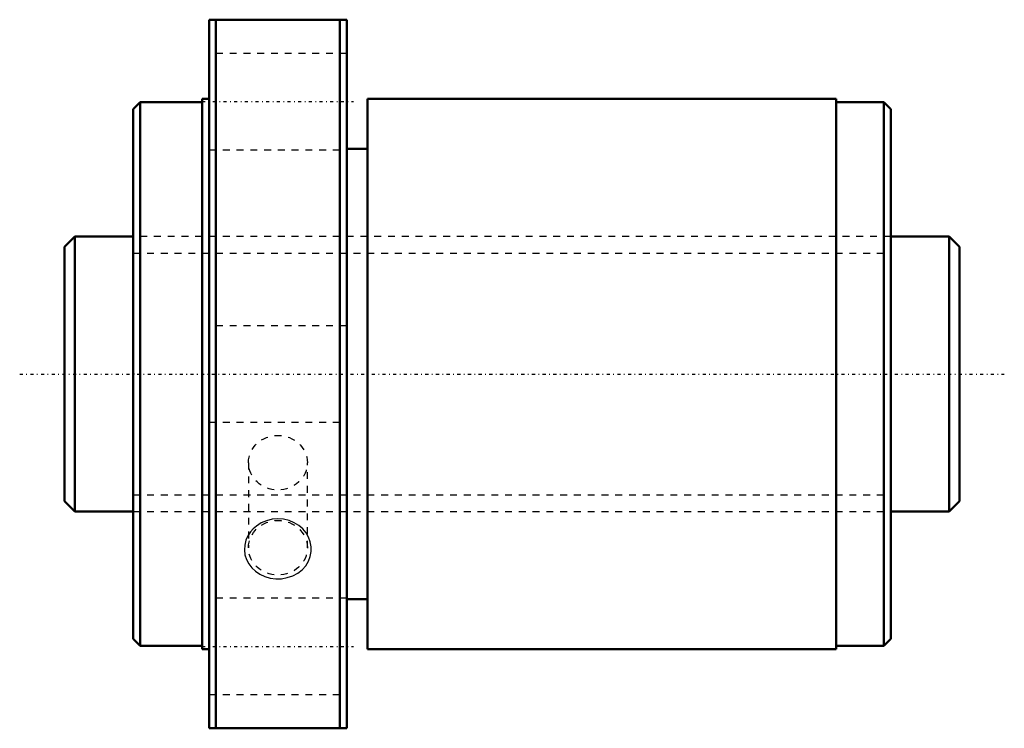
# Model space of a CAD drawing. Header units: millimetres. Extents: x -16 to 127, y -52 to 52.
import ezdxf

# ---------------------------------------------------------------- set-up
doc = ezdxf.new("R2010")
doc.units = ezdxf.units.MM
doc.linetypes.add('Center', pattern=[1.5, 0.45, -0.5, 0.05, -0.5])
doc.linetypes.add('Dashed', pattern=[2, 1, -1])
for name, color, linetype, lineweight in [('2d ConnectionPoints', 7, 'Continuous', 50), ('AM_0', 7, 'Continuous', 50), ('AM_5', 3, 'Continuous', 25), ('AM_7', 7, 'Center', 25), ('AM_9', 6, 'Dashed', 25)]:
    doc.layers.add(name, color=color, linetype=linetype, lineweight=lineweight)

# ---------------------------------------------------------------- blocks, each defined once
blk = doc.blocks.new('1_NRR000SBK4020_7_6Nut_0_in_SBK4020_7_6RRG0_130LC0_0000__4')
at = {"layer": 'AM_0'}
for p, q in [((11, 51.5), (31, 51.5)), ((11, 51.5), (11, -51.5)), ((12, 51.5), (12, -51.5)), ((30, 51.5), (30, -51.5)), ((31, 51.5), (31, -51.5)), ((1, 39.5), (0, 38.5)), ((1, 39.5), (1, -39.5)), ((10, 39.5), (1, 39.5)), ((10, 40), (10, -40)), ((11, 40), (10, 40)), ((34, 40), (34, -40)), ((102.1, 40), (34, 40)), ((102.1, 40), (102.1, -40)), ((109, 39.5), (102.1, 39.5)), ((110, 38.5), (109, 39.5)), ((109, 39.5), (109, -39.5)), ((0, 38.5), (0, -38.5)), ((110, 38.5), (110, -38.5)), ((34, 32.72), (31, 32.72)), ((31, -32.72), (34, -32.72)), ((0, -38.5), (1, -39.5)), ((109, -39.5), (110, -38.5)), ((1, -39.5), (10, -39.5)), ((10, -40), (11, -40)), ((34, -40), (102.1, -40)), ((102.1, -39.5), (109, -39.5)), ((31, -51.5), (11, -51.5))]:
    blk.add_line(p, q, dxfattribs=at)
at = {"layer": 'AM_7'}
for p, q in [((10, 39.6), (32, 39.6)), ((10, -39.6), (32, -39.6))]:
    blk.add_line(p, q, dxfattribs=at)
at = {"layer": 'AM_9'}
for p, q in [((31, 46.6), (11, 46.6)), ((11, 32.6), (31, 32.6)), ((110, 20), (0, 20)), ((31, 7), (11, 7)), ((11, -7), (31, -7)), ((16.72, -12.89), (16.72, -25.26)), ((25.28, -25.26), (25.28, -12.89)), ((0, -20), (110, -20)), ((31, -32.6), (11, -32.6)), ((11, -46.6), (31, -46.6))]:
    blk.add_line(p, q, dxfattribs=at)
blk.add_lwpolyline([(17.01, -22.96), (16.64, -23.53), (16.36, -24.15), (16.18, -24.86), (16.14, -25.58), (16.22, -26.29), (16.43, -26.97), (16.76, -27.6), (17.2, -28.17), (17.75, -28.68), (18.38, -29.1), (19.11, -29.44), (19.88, -29.66), (20.7, -29.76), (21.54, -29.75), (22.37, -29.6), (23.16, -29.33), (23.88, -28.95), (24.52, -28.45), (25.04, -27.88), (25.45, -27.22), (25.71, -26.54), (25.85, -25.82), (25.85, -25.1), (25.71, -24.4), (25.46, -23.72), (25.09, -23.1), (24.61, -22.52), (24.03, -22.03), (23.36, -21.61), (22.62, -21.31), (21.82, -21.12), (20.99, -21.05), (20.15, -21.12), (19.34, -21.32), (18.57, -21.65), (17.87, -22.1), (17.41, -22.5), (17.01, -22.96)], dxfattribs=at)
for centre in [(21, -12.89), (21, -25.26)]:
    blk.add_ellipse(centre, major_axis=(-4.28, 0), ratio=0.927184, dxfattribs=at)
blk = doc.blocks.new('2_NRR000SBK4020_7_60Shaft_0_in_SBK4020_7_6RRG0_130LC0_0000__4')
at = {"layer": 'AM_0'}
for p, q in [((-8.5, 20), (-10, 18.5)), ((-8.5, 20), (-8.5, -20)), ((0, 20), (-8.5, 20)), ((118.5, 20), (110, 20)), ((120, 18.5), (118.5, 20)), ((118.5, 20), (118.5, -20)), ((-10, 18.5), (-10, -18.5)), ((120, 18.5), (120, -18.5)), ((-10, -18.5), (-8.5, -20)), ((118.5, -20), (120, -18.5)), ((-8.5, -20), (0, -20)), ((110, -20), (118.5, -20))]:
    blk.add_line(p, q, dxfattribs=at)
at = {"layer": 'AM_5', "linetype": 'Dashed'}
for p, q in [((0, 17.5465), (110, 17.5465)), ((0, -17.5465), (110, -17.5465))]:
    blk.add_line(p, q, dxfattribs=at)
at = {"layer": 'AM_7'}
blk.add_line((-16.5, 0), (126.5, 0), dxfattribs=at)
at = {"layer": 'AM_9'}
for p, q in [((110, 20), (0, 20)), ((0, -20), (110, -20))]:
    blk.add_line(p, q, dxfattribs=at)

msp = doc.modelspace()

# ---------------------------------------------------------------- linework, layer by layer
at = {"layer": '2d ConnectionPoints'}
msp.add_point((0, 0), dxfattribs=at)

# ---------------------------------------------------------------- block references
for name in ['1_NRR000SBK4020_7_6Nut_0_in_SBK4020_7_6RRG0_130LC0_0000__4', '2_NRR000SBK4020_7_60Shaft_0_in_SBK4020_7_6RRG0_130LC0_0000__4']:
    msp.add_blockref(name, (0, 0))

doc.saveas('drawing.dxf')
